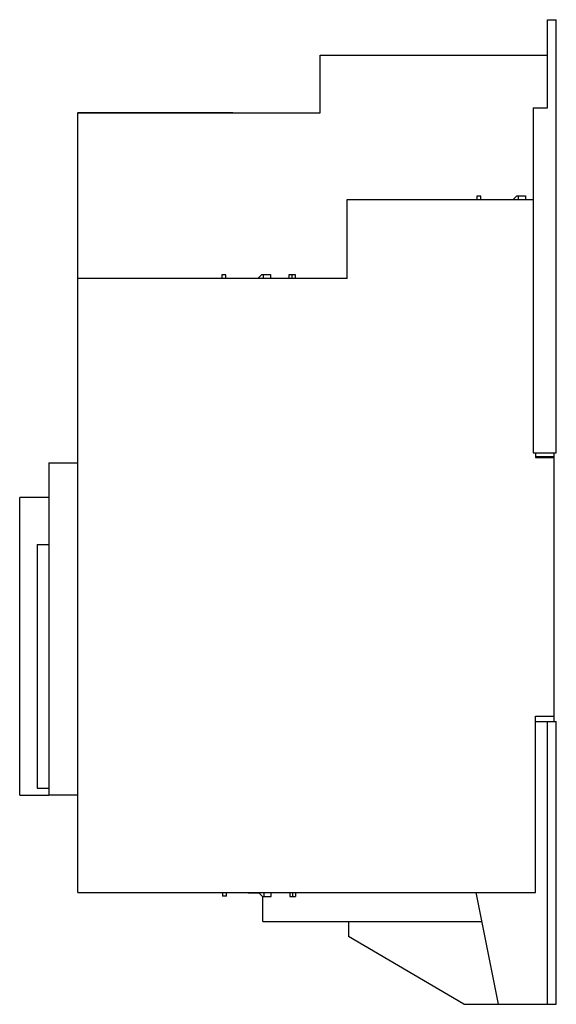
# Model space of a CAD drawing. Header units: millimetres. Extents: x 54 to 240, y 34 to 375.
import ezdxf

# ---------------------------------------------------------------- set-up
doc = ezdxf.new("R2010")
doc.units = ezdxf.units.MM
doc.header["$LTSCALE"] = 26.628148
for name, color, linetype in [('00_COMPONENTS_1', 7, 'CONTINUOUS'), ('00_COMPONENTS_2', 7, 'CONTINUOUS'), ('00_COMPONENTS_4', 7, 'CONTINUOUS')]:
    doc.layers.add(name, color=color, linetype=linetype)

msp = doc.modelspace()

# ---------------------------------------------------------------- linework, layer by layer
at = {"layer": '00_COMPONENTS_1', "color": 7, "linetype": 'Continuous'}
for p, q in [((74.12, 342.65), (74.12, 342.45)), ((74.12, 342.65), (127.82, 342.65)), ((80.12, 342.65), (80.12, 342.45)), ((127.82, 342.65), (127.82, 342.45))]:
    msp.add_line(p, q, dxfattribs=at)
at = {"layer": '00_COMPONENTS_2', "color": 7, "linetype": 'Continuous'}
for p, q in [((224.85, 312.53), (226.12, 313.8)), ((226.12, 313.8), (229.12, 313.8)), ((226.62, 313.8), (226.62, 312.45)), ((229.12, 313.8), (229.12, 312.49)), ((212.27, 313.68), (212.27, 312.45)), ((213.67, 313.68), (212.27, 313.68)), ((213.67, 312.45), (213.67, 313.68)), ((221.17, 312.53), (224.85, 312.53)), ((136.58, 285.23), (137.85, 286.5)), ((137.85, 286.5), (140.85, 286.5)), ((138.35, 286.5), (138.35, 285.15)), ((140.85, 286.5), (140.85, 285.19)), ((147.35, 285.19), (147.35, 286.5)), ((147.35, 286.5), (149.35, 286.5)), ((148.35, 285.15), (148.35, 286.5)), ((149.35, 286.5), (149.35, 285.15)), ((124, 286.38), (124, 285.15)), ((125.4, 286.38), (124, 286.38)), ((125.4, 285.15), (125.4, 286.38)), ((132.9, 285.23), (136.58, 285.23)), ((124.22, 72.45), (124.22, 71.22)), ((125.62, 71.22), (125.62, 72.45)), ((133.12, 72.37), (136.8, 72.37)), ((138.07, 71.1), (136.8, 72.37)), ((138.57, 72.45), (138.57, 71.1)), ((141.07, 71.1), (141.07, 72.41)), ((147.57, 72.41), (147.57, 71.1)), ((148.57, 71.1), (148.57, 72.45)), ((149.57, 72.45), (149.57, 71.1)), ((125.62, 71.22), (124.22, 71.22)), ((138.07, 71.1), (141.07, 71.1)), ((147.57, 71.1), (149.57, 71.1))]:
    msp.add_line(p, q, dxfattribs=at)
at = {"layer": '00_COMPONENTS_4', "color": 7, "linetype": 'Continuous'}
for p, q in [((236.82, 344.25), (236.82, 374.75)), ((236.82, 374.75), (239.82, 374.75)), ((239.82, 224.75), (239.82, 374.75)), ((158.07, 342.45), (158.07, 362.45)), ((158.07, 362.45), (236.82, 362.45)), ((74.12, 72.45), (74.12, 342.45)), ((74.12, 342.45), (158.07, 342.45)), ((231.82, 344.25), (231.82, 224.75)), ((231.82, 344.25), (236.82, 344.25)), ((167.37, 285.15), (167.37, 312.45)), ((167.37, 312.45), (231.82, 312.45)), ((167.37, 285.15), (74.12, 285.15)), ((231.82, 224.75), (239.82, 224.75)), ((232.62, 224.75), (232.62, 223.13)), ((232.62, 223.45), (239.12, 223.45)), ((232.62, 223.13), (239.12, 223.13)), ((239.12, 131.75), (239.12, 224.75)), ((64.12, 221.25), (64.12, 106.32)), ((64.12, 221.25), (74.12, 221.25)), ((54.02, 106.15), (54.02, 209.23)), ((64.12, 209.23), (54.02, 209.23)), ((60.02, 192.97), (60.02, 108.65)), ((60.02, 192.97), (64.12, 192.97)), ((232.62, 133.51), (239.12, 133.51)), ((232.62, 72.45), (232.62, 133.51)), ((232.62, 131.75), (239.82, 131.75)), ((236.82, 33.75), (236.82, 131.75)), ((239.82, 33.75), (239.82, 131.75)), ((54.02, 106.15), (64.12, 106.15)), ((60.02, 108.65), (64.12, 108.65)), ((64.12, 106.32), (74.12, 106.32)), ((64.12, 106.25), (74.12, 106.25)), ((64.12, 106.15), (64.12, 106.25)), ((74.12, 72.45), (232.62, 72.45)), ((219.81, 33.75), (212.12, 72.45)), ((138.22, 62.45), (138.22, 71.1)), ((138.22, 62.45), (214.11, 62.45)), ((167.82, 62.45), (167.82, 57.25)), ((207.82, 33.75), (167.82, 57.25)), ((207.82, 33.75), (239.82, 33.75))]:
    msp.add_line(p, q, dxfattribs=at)

doc.saveas('drawing.dxf')
